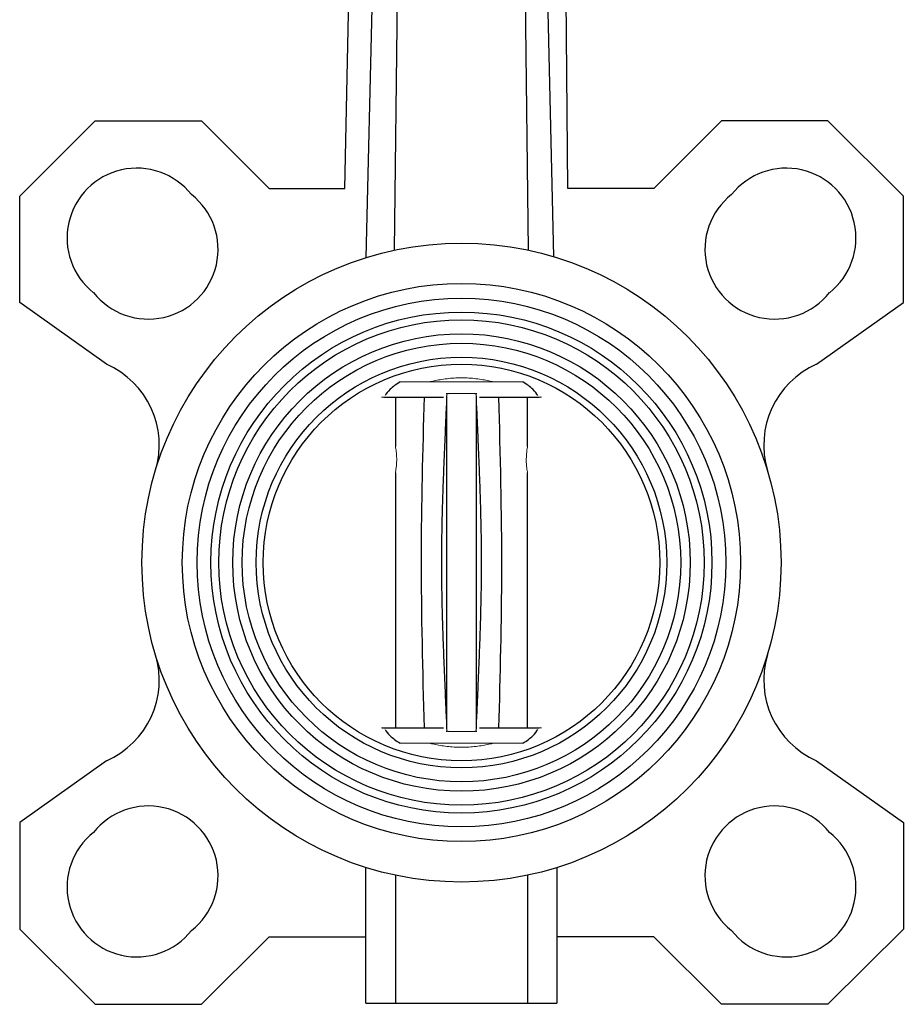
# Model space of a CAD drawing. Header units: millimetres. Extents: x 272 to 1252, y -257 to 567.
# Tile 7 of 8: x 1132 to 1252, y 14 to 148. Entities that reach past the tile are written whole.
import ezdxf

# ---------------------------------------------------------------- set-up
doc = ezdxf.new("R2010")
doc.units = ezdxf.units.MM

msp = doc.modelspace()

# ---------------------------------------------------------------- linework, layer by layer
at = {"color": 7, "linetype": 'Continuous', "lineweight": 25}
for p, q in [((1176.05, 124.65), (1177.71, 201.71)), ((1182.81, 116.24), (1183.8, 201.71)), ((1201.05, 116.24), (1200.07, 201.71)), ((1204.49, 115.36), (1202.54, 201.71)), ((1206.41, 124.65), (1205.76, 195.71)), ((1131.79, 123.6), (1142.05, 133.85)), ((1142.05, 133.85), (1156.55, 133.85)), ((1156.55, 133.85), (1165.75, 124.65)), ((1227.32, 133.85), (1218.12, 124.65)), ((1241.82, 133.85), (1227.32, 133.85)), ((1252.08, 123.6), (1241.82, 133.85)), ((1131.79, 109.1), (1131.79, 123.6)), ((1165.75, 124.65), (1176.05, 124.65)), ((1218.12, 124.65), (1206.41, 124.65)), ((1252.08, 109.1), (1252.08, 123.6)), ((1143.61, 100.7), (1131.79, 109.1)), ((1240.25, 100.7), (1252.08, 109.1)), ((1190.02, 96.71), (1190.02, 96.64)), ((1193.85, 96.63), (1193.85, 96.71)), ((1181.37, 96.21), (1189.49, 96.21)), ((1182.93, 96.21), (1182.93, 89.49)), ((1194.38, 96.21), (1202.49, 96.21)), ((1200.93, 89.49), (1200.93, 96.21)), ((1182.93, 85.93), (1182.93, 51.21)), ((1200.93, 51.21), (1200.93, 85.93)), ((1181.37, 51.21), (1189.49, 51.21)), ((1194.38, 51.21), (1202.49, 51.21)), ((1190.02, 50.79), (1190.02, 50.71)), ((1193.85, 50.71), (1193.85, 50.78)), ((1143.61, 46.72), (1131.79, 38.32)), ((1240.25, 46.72), (1252.08, 38.32)), ((1131.79, 38.32), (1131.79, 23.82)), ((1252.08, 38.32), (1252.08, 23.82)), ((1178.93, 13.71), (1178.93, 32.2)), ((1204.93, 32.2), (1204.93, 13.71)), ((1182.93, 31.15), (1182.93, 13.71)), ((1200.93, 31.15), (1200.93, 13.71)), ((1131.79, 23.82), (1142.05, 13.57)), ((1252.08, 23.82), (1241.82, 13.57)), ((1156.55, 13.57), (1165.75, 22.77)), ((1165.75, 22.77), (1178.93, 22.77)), ((1218.12, 22.77), (1204.93, 22.77)), ((1227.32, 13.57), (1218.12, 22.77)), ((1142.05, 13.57), (1156.55, 13.57)), ((1178.93, 13.71), (1182.93, 13.71)), ((1182.93, 13.71), (1200.93, 13.71)), ((1200.93, 13.71), (1204.93, 13.71)), ((1241.82, 13.57), (1227.32, 13.57))]:
    msp.add_line(p, q, dxfattribs=at)
at = {"color": 144, "linetype": 'Continuous', "lineweight": 18}
for p, q in [((1189.93, 96.71), (1189.83, 96.71)), ((1194.04, 96.71), (1193.93, 96.71)), ((1181.04, 96.21), (1181.37, 96.21)), ((1202.49, 96.21), (1202.83, 96.21)), ((1181.04, 51.21), (1181.37, 51.21)), ((1202.49, 51.21), (1202.83, 51.21)), ((1189.93, 50.71), (1189.83, 50.71)), ((1194.04, 50.71), (1193.93, 50.71)), ((1183.59, 49.1), (1200.27, 49.1))]:
    msp.add_line(p, q, dxfattribs=at)
at = {"color": 7, "linetype": 'Continuous', "lineweight": 25, "flags": 128}
msp.add_lwpolyline([(1181.02, 201.71), (1180.4, 176.42), (1179.79, 151.14), (1178.92, 115.22)], dxfattribs=at)
at = {"color": 144, "linetype": 'Continuous', "lineweight": 18, "flags": 128}
msp.add_lwpolyline([(1183.59, 98.32), (1185.53, 98.32), (1187.6, 98.32), (1189.74, 98.32), (1191.93, 98.32), (1194.12, 98.32), (1196.27, 98.32), (1198.33, 98.32), (1200.27, 98.32)], dxfattribs=at)
at = {"color": 7, "linetype": 'Continuous', "lineweight": 25}
for radius in [43.5, 38, 36, 34.1, 33.04, 31.14, 29.85, 27.95, 27]:
    msp.add_circle((1191.93, 73.71), radius, dxfattribs=at)
for centre, radius, start, end in [((1147.74, 117.9), 9.5, 38.3508, 231.6492), ((1236.13, 117.9), 9.5, 308.3508, 141.6492), ((1149.3, 116.35), 9.5, 218.3508, 51.6492), ((1234.57, 116.35), 9.5, 128.3508, 321.6492), ((1138.79, 89.71), 12, 343.24, 66.3037), ((1245.08, 89.71), 12, 113.6963, 196.76), ((1138.79, 57.71), 12, 293.6963, 16.76), ((1245.08, 57.71), 12, 163.24, 246.3037), ((1149.3, 31.07), 9.5, 308.3508, 141.6492), ((1234.57, 31.07), 9.5, 38.3508, 231.6492), ((1147.74, 29.52), 9.5, 128.3508, 321.6492), ((1236.13, 29.52), 9.5, 218.3508, 51.6492)]:
    msp.add_arc(centre, radius, start, end, dxfattribs=at)
at = {"color": 144, "linetype": 'Continuous', "lineweight": 18}
for start, end in [(98.5951, 100.1234), (79.8766, 81.4049), (259.8766, 261.4049), (278.5951, 280.1234)]:
    msp.add_arc((1191.93, 73.71), 25, start, end, dxfattribs=at)
at = {"color": 7, "linetype": 'Continuous', "lineweight": 25}
for points, knots in [([(1183.59, 98.32), (1183.02, 97.96), (1182.57, 97.61), (1181.89, 96.98), (1181.66, 96.69), (1181.55, 96.45)], [0, 0, 0, 0, 0.5, 0.5, 1, 1, 1, 1]), ([(1202.31, 96.45), (1202.2, 96.69), (1201.97, 96.98), (1201.29, 97.61), (1200.85, 97.96), (1200.27, 98.32)], [0, 0, 0, 0, 0.5, 0.5, 1, 1, 1, 1]), ([(1189.93, 51.8), (1189.89, 52.76), (1189.81, 54.6), (1189.69, 57.35), (1189.57, 60.06), (1189.47, 62.84), (1189.38, 65.57), (1189.3, 68.3), (1189.26, 70.99), (1189.24, 73.71), (1189.26, 76.43), (1189.3, 79.12), (1189.38, 81.85), (1189.47, 84.58), (1189.57, 87.36), (1189.69, 90.07), (1189.81, 92.82), (1189.89, 94.66), (1189.93, 95.62)], [0, 0, 0, 0, 0.065769, 0.125818, 0.188613, 0.251287, 0.315976, 0.376072, 0.438118, 0.5, 0.561882, 0.623928, 0.684022, 0.748713, 0.811387, 0.874182, 0.93423, 1, 1, 1, 1]), ([(1189.93, 51.02), (1189.93, 52.13), (1189.93, 53.52), (1189.93, 56.73), (1189.93, 58.55), (1189.93, 62.52), (1189.93, 64.66), (1189.93, 69.1), (1189.93, 71.41), (1189.93, 76.01), (1189.93, 78.32), (1189.93, 82.76), (1189.93, 84.9), (1189.93, 88.87), (1189.93, 90.69), (1189.93, 93.9), (1189.93, 95.29), (1189.93, 96.4)], [0, 0, 0, 0, 0.125, 0.125, 0.25, 0.25, 0.375, 0.375, 0.5, 0.5, 0.625, 0.625, 0.75, 0.75, 0.875, 0.875, 1, 1, 1, 1]), ([(1193.93, 96.4), (1193.93, 95.29), (1193.93, 93.9), (1193.93, 90.69), (1193.93, 88.87), (1193.93, 84.9), (1193.93, 82.76), (1193.93, 78.32), (1193.93, 76.01), (1193.93, 71.41), (1193.93, 69.1), (1193.93, 64.66), (1193.93, 62.52), (1193.93, 58.55), (1193.93, 56.73), (1193.93, 53.52), (1193.93, 52.13), (1193.93, 51.02)], [0, 0, 0, 0, 0.125, 0.125, 0.25, 0.25, 0.375, 0.375, 0.5, 0.5, 0.625, 0.625, 0.75, 0.75, 0.875, 0.875, 1, 1, 1, 1]), ([(1193.93, 95.62), (1193.98, 94.66), (1194.06, 92.82), (1194.18, 90.07), (1194.29, 87.36), (1194.4, 84.58), (1194.49, 81.85), (1194.56, 79.12), (1194.61, 76.43), (1194.63, 73.71), (1194.61, 70.99), (1194.56, 68.3), (1194.49, 65.57), (1194.4, 62.84), (1194.29, 60.06), (1194.18, 57.35), (1194.06, 54.6), (1193.98, 52.76), (1193.93, 51.8)], [0, 0, 0, 0, 0.065769, 0.125818, 0.188613, 0.251287, 0.315976, 0.376072, 0.438118, 0.5, 0.561882, 0.623928, 0.684022, 0.748713, 0.811387, 0.874182, 0.93423, 1, 1, 1, 1]), ([(1181.55, 50.97), (1181.66, 50.73), (1181.89, 50.44), (1182.57, 49.8), (1183.02, 49.46), (1183.59, 49.1)], [0, 0, 0, 0, 0.5, 0.5, 1, 1, 1, 1]), ([(1200.27, 49.1), (1200.85, 49.46), (1201.29, 49.8), (1201.97, 50.44), (1202.2, 50.73), (1202.31, 50.97)], [0, 0, 0, 0, 0.5, 0.5, 1, 1, 1, 1])]:
    msp.add_open_spline(points, degree=3, knots=knots, dxfattribs=at)
at = {"color": 144, "linetype": 'Continuous', "lineweight": 18}
for points, knots in [([(1188.2, 98.43), (1188.73, 98.56), (1189.32, 98.66), (1190.28, 98.78), (1190.6, 98.81), (1191.26, 98.84), (1191.59, 98.85), (1192.27, 98.85), (1192.6, 98.84), (1193.26, 98.81), (1193.59, 98.78), (1194.22, 98.7), (1194.53, 98.66), (1195.12, 98.55), (1195.4, 98.49), (1195.67, 98.43)], [0, 0, 0, 0, 0.25, 0.25, 0.375, 0.375, 0.5, 0.5, 0.625, 0.625, 0.75, 0.75, 0.875, 0.875, 1, 1, 1, 1]), ([(1189.93, 96.71), (1189.93, 96.66), (1189.93, 96.55), (1189.93, 96.45), (1189.93, 96.4)], [0, 0, 0, 0, 0.517173, 1, 1, 1, 1]), ([(1193.85, 96.71), (1193.8, 96.71), (1193.71, 96.71), (1193.57, 96.71), (1193.42, 96.71), (1193.27, 96.71), (1193.12, 96.71), (1192.86, 96.71), (1192.46, 96.71), (1191.93, 96.71), (1191.4, 96.71), (1190.96, 96.71), (1190.59, 96.71), (1190.29, 96.71), (1190.11, 96.71), (1190.02, 96.71)], [0, 0, 0, 0, 0.043686, 0.086439, 0.128331, 0.169439, 0.209847, 0.249646, 0.376555, 0.500044, 0.623554, 0.75051, 0.830657, 0.913604, 1, 1, 1, 1]), ([(1193.93, 96.4), (1193.93, 96.45), (1193.93, 96.55), (1193.93, 96.66), (1193.93, 96.71)], [0, 0, 0, 0, 0.482824, 1, 1, 1, 1]), ([(1182.94, 89.49), (1182.94, 89.5), (1182.93, 89.52), (1182.96, 89.36), (1183.02, 89.03), (1183.08, 88.53), (1183.11, 88.06), (1183.12, 87.78), (1183.12, 87.71)], [0, 0, 0, 0, 0.0678403, 0.2780451, 0.4896123, 0.704873, 0.9205545, 1, 1, 1, 1]), ([(1200.75, 87.71), (1200.76, 87.91), (1200.76, 88.31), (1200.82, 88.85), (1200.88, 89.25), (1200.93, 89.49), (1200.93, 89.49), (1200.93, 89.49)], [0, 0, 0, 0, 0.21189, 0.423675, 0.638153, 0.854472, 1, 1, 1, 1]), ([(1183.12, 87.71), (1183.11, 87.51), (1183.1, 87.11), (1183.05, 86.57), (1182.98, 86.16), (1182.94, 85.93), (1182.94, 85.93), (1182.94, 85.93)], [0, 0, 0, 0, 0.2118896, 0.4236751, 0.6381534, 0.8544715, 1, 1, 1, 1]), ([(1200.93, 85.93), (1200.93, 85.92), (1200.94, 85.9), (1200.9, 86.05), (1200.85, 86.39), (1200.78, 86.89), (1200.75, 87.36), (1200.75, 87.63), (1200.75, 87.71)], [0, 0, 0, 0, 0.06784, 0.278045, 0.489612, 0.704873, 0.920554, 1, 1, 1, 1]), ([(1189.93, 51.02), (1189.93, 50.97), (1189.93, 50.87), (1189.93, 50.76), (1189.93, 50.71)], [0, 0, 0, 0, 0.482828, 1, 1, 1, 1]), ([(1193.93, 50.71), (1193.93, 50.76), (1193.93, 50.87), (1193.93, 50.97), (1193.93, 51.02)], [0, 0, 0, 0, 0.517171, 1, 1, 1, 1]), ([(1190.02, 50.71), (1190.06, 50.71), (1190.16, 50.71), (1190.3, 50.71), (1190.45, 50.71), (1190.59, 50.71), (1190.75, 50.71), (1191.01, 50.71), (1191.4, 50.71), (1191.93, 50.71), (1192.46, 50.71), (1192.91, 50.71), (1193.28, 50.71), (1193.57, 50.71), (1193.76, 50.71), (1193.85, 50.71)], [0, 0, 0, 0, 0.043678, 0.086422, 0.128306, 0.169406, 0.209806, 0.249597, 0.376532, 0.500043, 0.623532, 0.750463, 0.830625, 0.913588, 1, 1, 1, 1]), ([(1195.67, 48.99), (1195.13, 48.86), (1194.55, 48.76), (1193.59, 48.64), (1193.27, 48.61), (1192.61, 48.57), (1192.27, 48.56), (1191.6, 48.56), (1191.26, 48.57), (1190.6, 48.61), (1190.28, 48.64), (1189.64, 48.72), (1189.33, 48.76), (1188.75, 48.87), (1188.47, 48.93), (1188.2, 48.99)], [0, 0, 0, 0, 0.25, 0.25, 0.375, 0.375, 0.5, 0.5, 0.625, 0.625, 0.75, 0.75, 0.875, 0.875, 1, 1, 1, 1])]:
    msp.add_open_spline(points, degree=3, knots=knots, dxfattribs=at)
for points in [[(1189.93, 96.4), (1189.93, 96.51), (1189.93, 96.61), (1189.93, 96.71)], [(1193.93, 96.71), (1193.93, 96.61), (1193.93, 96.51), (1193.93, 96.4)], [(1202.49, 96.21), (1202.55, 96.23), (1202.61, 96.26), (1202.67, 96.29)], [(1181.37, 51.21), (1181.31, 51.18), (1181.25, 51.16), (1181.19, 51.13)], [(1189.93, 50.71), (1189.93, 50.81), (1189.93, 50.91), (1189.93, 51.02)], [(1193.93, 51.02), (1193.93, 50.91), (1193.93, 50.81), (1193.93, 50.71)]]:
    msp.add_open_spline(points, degree=3, dxfattribs=at)
at = {"color": 8, "linetype": 'Continuous', "lineweight": 25}
for points, knots in [([(1186.89, 51.21), (1186.68, 58.93), (1186.29, 73.93), (1186.69, 88.93), (1186.89, 96.21)], [0, 0, 0, 0, 0.514989, 1, 1, 1, 1]), ([(1196.98, 96.21), (1197.18, 88.39), (1197.58, 73.39), (1197.17, 58.39), (1196.98, 51.21)], [0, 0, 0, 0, 0.521163, 1, 1, 1, 1])]:
    msp.add_open_spline(points, degree=3, knots=knots, dxfattribs=at)

doc.saveas('drawing.dxf')
